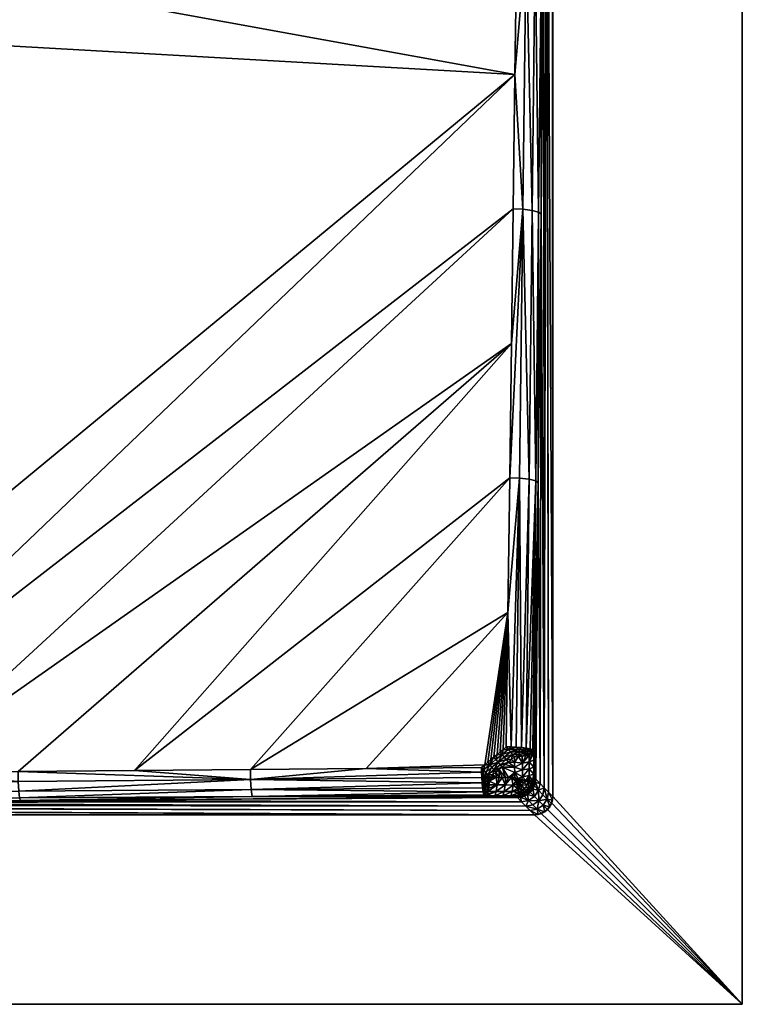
# Model space of a CAD drawing. Header units: millimetres. Extents: x -305 to 305, y -305 to 305.
# Tile 10 of 14: x 207 to 305, y -305 to -171. Entities that reach past the tile are written whole.
import ezdxf

# ---------------------------------------------------------------- set-up
doc = ezdxf.new("R2010")
doc.units = ezdxf.units.MM
doc.header["$MEASUREMENT"] = 0
doc.layers.add('Default', color=18, linetype='Continuous', true_color=0x000000)

msp = doc.modelspace()

# ---------------------------------------------------------------- meshes
at = {"layer": 'Default', "color": 18, "true_color": 0x000000}
mesh = msp.add_polyface(dxfattribs=at)
corners = [(-0.12, -25.62, -12.78), (-0.46, 0.95, -10.61), (-0.28, 0.91, -10.61), (-0.1, 0.88, -10.61), (305.03, 305.49, 29.84), (-304.97, 305.49, 29.84), (-304.97, -304.51, 29.84), (305.03, -304.51, 29.84), (-0.05, 0.99, -10.6), (0.03, 1.2, -10.59), (0.03, 0.97, -10.6), (0.03, 1.89, -10.65), (0.03, 1.66, -10.62), (0, 1.82, -10.64), (-0.07, 1.2, -10.59), (-0.05, 1.35, -10.59), (-0.08, 1.04, -10.6), (0.16, 0.88, -10.61), (0.02, 1.97, -10.67), (0.03, 2.12, -10.7), (-0.03, 1.51, -10.6), (-0.02, 1.66, -10.62), (-0.12, -25.62, -12.78), (-0.1, 0.88, -10.61), (0.16, 0.88, -10.61), (-0.13, -52.12, -14.95), (0.2, -52.12, -14.95), (-0.15, -78.62, -17.11), (0.18, -25.62, -12.78), (-0.38, 1.26, -10.6), (-0.56, 1.68, -10.61), (-0.3, 1.57, -10.61), (-0.44, 1.99, -10.66), (-0.22, 1.88, -10.65), (-0.15, 2.19, -10.71)]
mesh.append_faces([[corners[k] for k in face] for face in [(0, 1, 2, 2), (3, 0, 2, 2), (4, 5, 6, 7), (8, 9, 10, 10), (11, 12, 13, 13), (9, 14, 15, 15), (9, 16, 14, 14), (9, 8, 16, 16), (17, 3, 10, 10), (18, 19, 11, 11), (8, 10, 3, 3), (15, 20, 9, 9), (13, 12, 21, 21), (16, 8, 3, 3), (12, 20, 21, 21), (11, 13, 18, 18), (22, 23, 24, 24), (25, 26, 27, 27), (28, 25, 22, 22), (14, 29, 15, 15), (30, 31, 29, 29), (32, 33, 31, 31), (16, 29, 14, 14), (33, 18, 13, 13), (20, 15, 31, 31), (33, 13, 21, 21), (33, 21, 20, 20), (16, 2, 29, 29), (33, 34, 18, 18), (16, 3, 2, 2), (2, 1, 29, 29), (20, 31, 33, 33), (31, 15, 29, 29)]], dxfattribs={"color": 18})
mesh = msp.add_polyface(dxfattribs=at)
corners = [(305.03, -304.51, 29.84), (305.03, -304.51, 19.84), (305.03, 305.49, 19.84), (305.03, 305.49, 29.84), (279.33, -276.31, 17.34), (279.33, -276.31, 16.09), (279.33, 277.29, 17.33), (279.33, -276.31, 19.84), (279.33, -276.31, 18.58), (279.33, 277.29, 18.58), (279.33, -276.31, 19.84), (279.33, 277.29, 19.84), (305.03, 305.49, 19.84), (305.03, -304.51, 19.84), (275.9, -53.72, -14.75), (275.53, -19.79, -21.1), (276.47, -19.62, -20.48), (277.09, -19.41, -19.61), (277.47, -53.34, -13.26), (276.84, -53.55, -14.12), (277.71, -53.1, -12.32), (276.95, 14.75, -25.04), (276.71, 14.52, -25.97), (276.88, 14.64, -25.5), (275.17, 14.14, -27.46), (275.66, 14.22, -27.18), (276.45, 14.41, -26.42), (276.09, 14.31, -26.83), (276.66, 14.6, -26.1), (275.88, 14.74, -27.06), (275.88, 14.49, -27.05), (274.75, 14.41, -27.67), (276.66, 14.6, -26.1), (276.95, 14.75, -25.04), (276.88, 14.64, -25.5), (274.75, 14.73, -27.68), (278.09, 124.21, -6), (278.47, 160.68, 0.4), (278.47, -120.97, 0.39), (278.09, -87.03, -5.96), (277.33, 51.24, -18.72), (277.71, -53.1, -12.32), (276.95, 14.75, -25.04)]
mesh.append_faces([[corners[k] for k in face] for face in [(0, 1, 2, 3), (4, 5, 6, 6), (7, 8, 9, 9), (6, 9, 4, 4), (10, 11, 12, 13), (14, 15, 16, 16), (17, 18, 19, 19), (16, 19, 14, 14), (20, 17, 21, 21), (22, 23, 17, 17), (15, 24, 25, 25), (17, 23, 21, 21), (17, 26, 22, 22), (27, 26, 17, 17), (17, 16, 27, 27), (25, 27, 16, 16), (15, 25, 16, 16), (20, 18, 17, 17), (19, 16, 17, 17), (22, 26, 28, 28), (29, 30, 31, 31), (26, 30, 28, 28), (28, 30, 29, 29), (32, 33, 34, 34), (31, 35, 29, 29), (24, 30, 25, 25), (30, 26, 27, 27), (27, 25, 30, 30), (28, 23, 22, 22), (24, 31, 30, 30), (36, 37, 38, 38), (38, 39, 36, 36), (40, 41, 42, 42)]], dxfattribs={"color": 18})
mesh = msp.add_polyface(dxfattribs=at)
corners = [(279.33, -276.31, 14.84), (279.33, 277.29, 14.84), (279.33, 277.29, 16.07), (279.33, 277.29, 17.33), (279.33, -276.31, 16.09), (279.33, -276.31, 19.84), (279.33, 277.29, 18.58), (279.33, 277.29, 19.84), (274.67, 143.12, -5.58), (258.45, 153.5, -3.09), (274.91, 161.36, -2.38), (277.78, 124.46, -7.08), (278.09, 124.21, -6), (277.71, 87.73, -12.37), (278.38, 160.81, -0.13), (278.47, 160.68, 0.4), (275.53, 161.35, -2.36), (277.36, 161.16, -1.62), (277.82, 161.05, -1.17), (276.94, 124.69, -8.05), (276.17, 161.31, -2.22), (275.71, 124.84, -8.65), (276.52, 88.21, -14.45), (275.26, 88.36, -15.04), (278.17, 160.93, -0.66), (277.39, 87.98, -13.47), (274.18, 106.64, -11.96), (274.42, 124.88, -8.77), (276.79, 161.25, -1.98), (259.7, 154.52, -2.98), (275.24, 162.34, -2.29), (275.07, 161.85, -2.32), (273.94, 88.4, -15.14), (259.53, 154.86, -2.98), (275.4, 162.84, -2.31), (278.19, 161.64, -0.54), (278.48, 161.52, 0.51), (278.48, -122.64, 0.54), (278.48, 162.36, 0.54), (279.07, 277.03, 10.47)]
mesh.append_faces([[corners[k] for k in face] for face in [(0, 1, 2, 2), (3, 4, 2, 2), (5, 6, 7, 7), (8, 9, 10, 10), (11, 12, 13, 13), (12, 14, 15, 15), (12, 11, 14, 14), (8, 10, 16, 16), (17, 18, 19, 19), (16, 20, 21, 21), (22, 23, 21, 21), (24, 14, 11, 11), (13, 25, 11, 11), (21, 19, 22, 22), (21, 26, 27, 27), (11, 18, 24, 24), (21, 20, 28, 28), (19, 11, 25, 25), (25, 22, 19, 19), (21, 23, 26, 26), (16, 21, 8, 8), (28, 17, 19, 19), (21, 28, 19, 19), (19, 18, 11, 11), (27, 8, 21, 21), (29, 30, 31, 31), (26, 23, 32, 32), (30, 33, 34, 34), (10, 29, 31, 31), (35, 24, 18, 18), (36, 15, 14, 14), (37, 38, 39, 39), (0, 39, 1, 1)]], dxfattribs={"color": 18})
mesh = msp.add_polyface(dxfattribs=at)
corners = [(279.33, -276.31, 14.84), (279.33, 277.29, 16.07), (279.33, -276.31, 16.09), (279.33, -276.31, 17.34), (279.33, 277.29, 18.58), (279.33, -276.31, 18.58), (275.53, -123.65, -2.36), (275.71, -160.16, -8.65), (274.67, -141.88, -5.58), (277.36, -123.84, -1.62), (277.82, -123.95, -1.17), (276.94, -160.31, -8.05), (277, -233.5, -19.83), (276.1, -233.27, -20.82), (276.52, -196.79, -14.45), (277.78, -160.54, -7.08), (278.17, -124.07, -0.66), (277.39, -197.02, -13.47), (274.42, -160.12, -8.77), (275.26, -196.64, -15.04), (274.18, -178.36, -11.96), (276.79, -123.75, -1.98), (277.71, -197.27, -12.37), (273.94, -196.6, -15.14), (273.47, -233.09, -21.48), (273.71, -214.85, -18.31), (278.09, -160.79, -6), (278.38, -124.19, -0.13), (278.47, -124.32, 0.4), (276.17, -123.69, -2.22), (274.8, -233.12, -21.4), (278.75, -275.73, 5.09), (278.48, -123.48, 0.51), (278.48, -122.64, 0.54), (278.47, -124.32, 0.4), (278.09, -160.79, -6), (278.16, -275.15, -4.73), (277.71, -197.27, -12.37)]
mesh.append_faces([[corners[k] for k in face] for face in [(0, 1, 2, 2), (3, 4, 5, 5), (6, 7, 8, 8), (9, 10, 11, 11), (12, 13, 14, 14), (15, 10, 16, 16), (17, 14, 11, 11), (18, 8, 7, 7), (7, 19, 20, 20), (7, 21, 11, 11), (22, 17, 15, 15), (7, 20, 18, 18), (20, 19, 23, 23), (11, 10, 15, 15), (24, 25, 19, 19), (15, 26, 22, 22), (26, 15, 27, 27), (14, 19, 7, 7), (19, 14, 13, 13), (7, 11, 14, 14), (11, 15, 17, 17), (26, 27, 28, 28), (21, 9, 11, 11), (6, 29, 7, 7), (13, 30, 19, 19), (16, 27, 15, 15), (23, 19, 25, 25), (31, 32, 33, 33), (32, 31, 34, 34), (35, 34, 36, 36), (31, 36, 34, 34), (0, 31, 33, 33), (36, 37, 35, 35)]], dxfattribs={"color": 18})
mesh = msp.add_polyface(dxfattribs=at)
corners = [(275.88, 14.99, -27.05), (275.69, 15.25, -27.17), (276.22, 15.14, -26.71), (274.75, 15.05, -27.67), (275.88, 14.74, -27.06), (276.61, 15.01, -26.17), (276.85, 14.88, -25.6), (276.66, 14.88, -26.1), (276.66, 14.74, -26.1), (276.95, 14.75, -25.04), (276.66, 14.6, -26.1), (275.05, 15.33, -27.52), (276.66, 14.88, -26.1), (276.85, 14.88, -25.6), (276.95, 14.75, -25.04), (274.8, 51.88, -21.4), (276.1, 51.73, -20.82), (277.33, 51.24, -18.72), (276.95, 14.75, -25.04), (277, 51.5, -19.83), (276.52, 88.21, -14.45), (277.39, 87.98, -13.47), (277.71, 87.73, -12.37), (275.26, 88.36, -15.04), (278.48, 162.36, 0.54), (278.48, -122.64, 0.54), (278.48, 161.52, 0.51), (278.47, 160.68, 0.4), (278.47, -120.97, 0.39), (278.09, 124.21, -6), (277.71, -53.1, -12.32), (277.71, 87.73, -12.37), (278.09, -87.03, -5.96), (277.33, 51.24, -18.72), (279.33, -276.31, 14.84), (279.07, 277.03, 10.47)]
mesh.append_faces([[corners[k] for k in face] for face in [(0, 1, 2, 2), (3, 0, 4, 4), (5, 6, 7, 7), (5, 7, 2, 2), (8, 9, 10, 10), (7, 9, 8, 8), (7, 8, 4, 4), (11, 1, 0, 0), (12, 13, 14, 14), (4, 0, 7, 7), (4, 8, 10, 10), (0, 2, 7, 7), (3, 11, 0, 0), (15, 16, 11, 11), (17, 18, 6, 6), (5, 19, 17, 17), (11, 16, 1, 1), (17, 6, 5, 5), (20, 21, 19, 19), (19, 16, 20, 20), (21, 22, 17, 17), (1, 16, 19, 19), (16, 15, 23, 23), (17, 19, 21, 21), (23, 20, 16, 16), (19, 5, 2, 2), (19, 2, 1, 1), (24, 25, 26, 26), (27, 26, 28, 28), (29, 30, 31, 31), (32, 30, 29, 29), (31, 30, 33, 33), (34, 25, 35, 35)]], dxfattribs={"color": 18})
mesh = msp.add_polyface(dxfattribs=at)
corners = [(274.42, -160.12, -8.77), (227.76, -146.99, -4.31), (274.67, -141.88, -5.58), (159.27, -273.2, -17.13), (179.79, -173.04, -5.99), (274.18, -178.36, -11.96), (195.85, -164.09, -5.46), (211.85, -155.4, -4.89), (243.58, -138.88, -3.69), (273.71, -214.85, -18.31), (190.93, -273.02, -19.46), (273.94, -196.6, -15.14), (177.13, -172.9, -6.14), (206.83, -138.16, -8.73), (193.58, -163.7, -5.59), (210.02, -154.74, -5), (160.66, -182.32, -6.67), (226.44, -146.03, -4.39), (208.48, -155.97, -5), (242.67, -138.09, -3.7), (242.84, -138.42, -3.67), (208.66, -156.29, -4.96), (243.01, -138.76, -3.67), (208.83, -156.61, -4.96), (175.08, -175.29, -6.11), (174.91, -174.98, -6.12), (174.73, -174.67, -6.15), (242.59, -137.93, -3.73), (242.84, -137.6, -3.75)]
mesh.append_faces([[corners[k] for k in face] for face in [(0, 1, 2, 2), (3, 4, 5, 5), (4, 6, 5, 5), (0, 7, 1, 1), (2, 1, 8, 8), (9, 10, 11, 11), (0, 6, 7, 7), (5, 6, 0, 0), (12, 13, 14, 14), (14, 13, 15, 15), (16, 13, 12, 12), (15, 13, 17, 17), (18, 19, 20, 20), (20, 21, 18, 18), (22, 23, 21, 21), (21, 20, 22, 22), (23, 24, 25, 25), (25, 21, 23, 23), (26, 18, 21, 21), (21, 25, 26, 26), (26, 12, 14, 14), (18, 14, 15, 15), (27, 17, 28, 28), (14, 18, 26, 26), (19, 18, 27, 27), (17, 27, 18, 18), (23, 1, 7, 7), (24, 6, 4, 4), (8, 1, 22, 22), (23, 22, 1, 1), (6, 23, 7, 7), (18, 15, 17, 17), (24, 23, 6, 6)]], dxfattribs={"color": 18})
mesh = msp.add_polyface(dxfattribs=at)
corners = [(163.66, -182.24, -6.51), (179.79, -173.04, -5.99), (159.27, -273.2, -17.13), (143.43, -273.28, -16.12), (114.94, -211.14, -7.93), (131.23, -201.3, -7.48), (111.71, -273.42, -14.32), (-276.77, -278.81, 18.59), (276.83, -278.81, 18.58), (276.83, -278.81, 19.84), (127.57, -273.35, -15.18), (147.47, -191.66, -7), (143.44, -274.61, -16.04), (111.72, -274.75, -14.23), (95.84, -273.48, -13.53), (175.12, -274.45, -18.17), (175.18, -275.76, -17.59), (143.49, -275.91, -15.45), (143.58, -276.8, -14.44), (206.75, -274.27, -20.74), (206.83, -275.59, -20.16), (175.28, -276.67, -16.58), (111.76, -276.03, -13.64), (111.83, -276.91, -12.64), (175.39, -277, -15.44), (143.67, -277.13, -13.31), (175.11, -273.11, -18.24), (111.91, -277.24, -11.51), (275.67, -277.64, -4.73), (276.25, -278.23, 5.09), (48.33, -277.41, -8.63), (80.14, -277.33, -9.97), (111.91, -277.24, -11.51), (143.67, -277.13, -13.31)]
mesh.append_faces([[corners[k] for k in face] for face in [(0, 1, 2, 2), (0, 2, 3, 3), (4, 5, 6, 6), (7, 8, 9, 9), (10, 11, 3, 3), (6, 5, 10, 10), (3, 12, 10, 10), (6, 10, 12, 12), (12, 13, 6, 6), (14, 6, 13, 13), (15, 16, 17, 17), (18, 17, 16, 16), (19, 20, 16, 16), (16, 15, 19, 19), (21, 16, 20, 20), (16, 21, 18, 18), (12, 17, 22, 22), (23, 22, 17, 17), (17, 12, 15, 15), (17, 18, 23, 23), (2, 12, 3, 3), (15, 12, 2, 2), (21, 24, 25, 25), (25, 18, 21, 21), (22, 13, 12, 12), (2, 26, 15, 15), (18, 25, 27, 27), (27, 23, 18, 18), (19, 15, 26, 26), (28, 29, 30, 30), (28, 30, 31, 31), (28, 32, 33, 33), (28, 31, 32, 32)]], dxfattribs={"color": 18})
mesh = msp.add_polyface(dxfattribs=at)
corners = [(274.18, -178.36, -11.96), (273.94, -196.6, -15.14), (175.11, -273.11, -18.24), (190.93, -273.02, -19.46), (273.71, -214.85, -18.31), (222.52, -272.8, -22.27), (206.74, -272.91, -20.79), (238.27, -272.67, -23.91), (273.47, -233.09, -21.48), (273.23, -251.34, -24.63), (253.98, -272.52, -25.74), (159.27, -273.2, -17.13), (206.83, -275.59, -20.16), (206.75, -274.27, -20.74), (238.28, -274.03, -23.87), (206.95, -276.51, -19.15), (238.37, -275.38, -23.3), (175.28, -276.67, -16.58), (238.52, -276.32, -22.28), (175.39, -277, -15.44), (207.08, -276.85, -18), (269.87, -275.67, -26.75), (269.71, -274.46, -27.57), (269.64, -273.03, -27.84), (269.97, -276.08, -26.2), (270.18, -276.43, -25.04), (269.66, -273.75, -27.78), (16.56, -277.48, -7.47), (276.25, -278.23, 5.09), (276.83, -278.81, 14.84), (275.08, -277.06, -14.53), (275.67, -277.64, -4.73), (143.67, -277.13, -13.31), (175.39, -277, -15.44), (207.08, -276.85, -18), (274.5, -276.47, -24.33), (270.72, -276.44, -24.95), (271.26, -276.44, -24.87)]
mesh.append_faces([[corners[k] for k in face] for face in [(0, 1, 2, 2), (1, 3, 2, 2), (4, 5, 6, 6), (7, 5, 8, 8), (4, 6, 3, 3), (9, 10, 7, 7), (11, 0, 2, 2), (12, 13, 14, 14), (15, 12, 16, 16), (14, 16, 12, 12), (12, 15, 17, 17), (16, 18, 15, 15), (19, 17, 15, 15), (15, 20, 19, 19), (21, 18, 16, 16), (22, 16, 14, 14), (10, 23, 14, 14), (21, 24, 18, 18), (13, 3, 6, 6), (15, 18, 20, 20), (2, 3, 13, 13), (25, 20, 18, 18), (14, 13, 6, 6), (7, 10, 14, 14), (23, 26, 14, 14), (6, 5, 14, 14), (14, 5, 7, 7), (27, 28, 29, 29), (30, 31, 32, 32), (32, 33, 30, 30), (30, 33, 34, 34), (35, 30, 34, 34), (36, 37, 34, 34)]], dxfattribs={"color": 18})
mesh = msp.add_polyface(dxfattribs=at)
corners = [(-111.67, -273.42, -14.32), (-127.53, -273.35, -15.19), (-131.17, -201.3, -7.48), (-163.6, -182.24, -6.51), (-143.39, -273.28, -16.12), (-159.25, -273.2, -17.14), (-147.41, -191.66, -7), (276.83, -278.81, 17.34), (-276.77, -278.81, 17.34), (-276.77, -278.81, 16.09), (276.83, -278.81, 18.58), (-276.77, -278.81, 18.59), (276.83, -278.81, 19.84), (-276.77, -278.81, 19.84), (276.83, -278.81, 14.84), (-276.77, -278.81, 14.84), (-175.08, -273.11, -18.24), (-175.1, -274.45, -18.18), (-206.72, -274.27, -20.74), (-143.54, -276.8, -14.44), (-175.26, -276.67, -16.58), (-175.16, -275.76, -17.59), (-143.4, -274.61, -16.04), (-111.68, -274.75, -14.23), (-111.72, -276.03, -13.64), (-143.46, -275.91, -15.45), (-111.79, -276.91, -12.64), (-190.91, -273.02, -19.46), (-143.63, -277.13, -13.31), (-206.8, -275.59, -20.16), (-175.37, -277, -15.44), (-206.92, -276.51, -19.15), (-111.87, -277.24, -11.51), (-111.87, -277.24, -11.51), (-16.49, -277.48, -7.47), (-275.89, -277.94, 0.15), (-15.17, -277.48, -7.46), (-276.48, -278.52, 9.94)]
mesh.append_faces([[corners[k] for k in face] for face in [(0, 1, 2, 2), (3, 4, 5, 5), (1, 4, 6, 6), (3, 6, 4, 4), (7, 8, 9, 9), (10, 11, 8, 8), (12, 13, 11, 11), (14, 9, 15, 15), (16, 17, 18, 18), (17, 5, 4, 4), (19, 20, 21, 21), (22, 23, 24, 24), (16, 5, 17, 17), (25, 24, 26, 26), (26, 19, 25, 25), (18, 27, 16, 16), (24, 25, 22, 22), (22, 4, 1, 1), (20, 19, 28, 28), (29, 21, 20, 20), (28, 30, 20, 20), (22, 1, 23, 23), (18, 17, 21, 21), (25, 21, 17, 17), (31, 20, 30, 30), (23, 1, 0, 0), (17, 22, 25, 25), (21, 25, 19, 19), (4, 22, 17, 17), (32, 28, 19, 19), (19, 26, 32, 32), (33, 34, 35, 35), (34, 36, 37, 37)]], dxfattribs={"color": 18})
mesh = msp.add_polyface(dxfattribs=at)
corners = [(273.23, -251.34, -24.63), (271.32, -270.98, -27.79), (270.9, -271.32, -27.79), (272.16, -270.28, -27.79), (271.74, -270.63, -27.79), (272.58, -269.94, -27.78), (272.99, -269.59, -27.78), (270.49, -271.67, -27.79), (270.07, -272.02, -27.79), (276.52, -196.79, -14.45), (277.39, -197.02, -13.47), (277, -233.5, -19.83), (276.22, -269.86, -26.71), (275.69, -269.75, -27.17), (277.33, -233.76, -18.72), (276.85, -270.12, -25.6), (276.61, -269.99, -26.17), (274.35, -269.61, -27.74), (273.65, -269.59, -27.82), (274.8, -233.12, -21.4), (275.05, -269.67, -27.52), (273.47, -233.09, -21.48), (276.1, -233.27, -20.82), (277.71, -197.27, -12.37), (275.26, -196.64, -15.04), (276.95, -270.25, -25.04), (274.75, -269.95, -27.67), (273.27, -269.92, -27.86), (277.33, -233.76, -18.72), (276.99, -273.98, -24.34), (276.98, -273.04, -24.51), (277.71, -197.27, -12.37), (277.58, -274.56, -14.53), (276.97, -272.11, -24.69), (276.96, -271.18, -24.86), (276.95, -270.25, -25.04), (278.16, -275.15, -4.73)]
mesh.append_faces([[corners[k] for k in face] for face in [(0, 1, 2, 2), (3, 4, 0, 0), (4, 1, 0, 0), (0, 5, 3, 3), (6, 5, 0, 0), (0, 7, 8, 8), (2, 7, 0, 0), (9, 10, 11, 11), (11, 12, 13, 13), (14, 15, 16, 16), (17, 18, 19, 19), (20, 17, 19, 19), (21, 19, 0, 0), (6, 0, 18, 18), (13, 22, 11, 11), (14, 11, 10, 10), (10, 23, 14, 14), (18, 0, 19, 19), (16, 11, 14, 14), (20, 22, 13, 13), (11, 16, 12, 12), (24, 19, 21, 21), (19, 22, 20, 20), (14, 25, 15, 15), (26, 17, 20, 20), (27, 6, 18, 18), (28, 29, 30, 30), (28, 31, 32, 32), (30, 33, 28, 28), (34, 28, 33, 33), (35, 28, 34, 34), (32, 29, 28, 28), (32, 31, 36, 36)]], dxfattribs={"color": 18})
mesh = msp.add_polyface(dxfattribs=at)
corners = [(-78.07, -232.26, -8.99), (-69.34, -211.57, -15.15), (-61.54, -242.73, -9.39), (-94.6, -221.94, -8.56), (-114.88, -211.14, -7.93), (-95.79, -273.48, -13.53), (-111.67, -273.42, -14.32), (-64.03, -273.59, -12.1), (-79.91, -273.54, -12.79), (-82.17, -231.37, -8.78), (-98.54, -221.17, -8.36), (-48.14, -273.65, -11.46), (-65.76, -241.74, -9.18), (-111.68, -274.75, -14.23), (-79.92, -274.86, -12.69), (-79.96, -276.13, -12.09), (-111.72, -276.03, -13.64), (-80.02, -277.01, -11.09), (-111.79, -276.91, -12.64), (-16.4, -276.3, -9.59), (-111.87, -277.24, -11.51), (-16.44, -277.16, -8.59), (-108.21, -213.95, -8.13), (-75.42, -234.34, -8.98), (-75.61, -234.64, -8.93), (-108.4, -214.26, -8.08), (-75.81, -234.95, -8.92), (-49.32, -252.26, -9.57), (-14.68, -274.19, -10.32), (-45, -253.34, -9.78), (-108.58, -214.57, -8.07), (-15.17, -277.48, -7.46), (276.83, -278.81, 14.84), (-276.77, -278.81, 14.84)]
mesh.append_faces([[corners[k] for k in face] for face in [(0, 1, 2, 2), (3, 1, 0, 0), (4, 5, 6, 6), (7, 8, 9, 9), (10, 5, 4, 4), (8, 10, 9, 9), (8, 5, 10, 10), (11, 7, 12, 12), (7, 9, 12, 12), (13, 14, 15, 15), (5, 13, 6, 6), (16, 15, 17, 17), (17, 18, 16, 16), (19, 15, 14, 14), (13, 5, 8, 8), (8, 14, 13, 13), (15, 16, 13, 13), (18, 17, 20, 20), (7, 14, 8, 8), (21, 17, 15, 15), (11, 14, 7, 7), (22, 23, 24, 24), (25, 24, 26, 26), (27, 12, 26, 26), (23, 22, 3, 3), (28, 26, 24, 24), (23, 2, 29, 29), (23, 3, 0, 0), (26, 12, 9, 9), (9, 10, 26, 26), (30, 26, 10, 10), (0, 2, 23, 23), (31, 32, 33, 33)]], dxfattribs={"color": 18})
mesh = msp.add_polyface(dxfattribs=at)
corners = [(48.2, -273.65, -11.46), (65.83, -241.74, -9.18), (64.08, -273.59, -12.1), (98.61, -221.17, -8.36), (114.94, -211.14, -7.93), (95.84, -273.48, -13.53), (79.96, -273.54, -12.79), (82.24, -231.37, -8.78), (111.71, -273.42, -14.32), (61.6, -242.73, -9.39), (45.06, -253.34, -9.78), (69.41, -211.57, -15.15), (111.72, -274.75, -14.23), (79.97, -274.86, -12.69), (48.18, -274.96, -11.35), (80.01, -276.13, -12.09), (80.07, -277.01, -11.09), (48.27, -277.09, -9.75), (48.22, -276.22, -10.75), (111.76, -276.03, -13.64), (111.83, -276.91, -12.64), (48.33, -277.41, -8.63), (80.14, -277.33, -9.97), (111.91, -277.24, -11.51), (75.87, -234.95, -8.92), (14.74, -274.19, -10.32), (75.68, -234.65, -8.93), (78.14, -232.26, -8.99), (94.66, -221.94, -8.56), (75.49, -234.34, -8.98), (49.39, -252.26, -9.57), (276.25, -278.23, 5.09), (16.56, -277.48, -7.47), (48.33, -277.41, -8.63), (276.83, -278.81, 14.84), (-15.17, -277.48, -7.46)]
mesh.append_faces([[corners[k] for k in face] for face in [(0, 1, 2, 2), (3, 4, 5, 5), (6, 7, 3, 3), (2, 1, 7, 7), (6, 3, 5, 5), (4, 8, 5, 5), (2, 7, 6, 6), (9, 10, 11, 11), (12, 13, 6, 6), (13, 14, 2, 2), (6, 5, 12, 12), (6, 13, 2, 2), (15, 16, 17, 17), (18, 14, 13, 13), (15, 13, 12, 12), (13, 15, 18, 18), (19, 20, 16, 16), (16, 15, 19, 19), (17, 18, 15, 15), (12, 19, 15, 15), (21, 17, 16, 16), (22, 16, 20, 20), (16, 22, 21, 21), (20, 23, 22, 22), (7, 1, 24, 24), (25, 26, 24, 24), (27, 28, 29, 29), (1, 30, 24, 24), (24, 3, 7, 7), (10, 9, 29, 29), (27, 29, 9, 9), (31, 32, 33, 33), (34, 35, 32, 32)]], dxfattribs={"color": 18})
mesh = msp.add_polyface(dxfattribs=at)
corners = [(222.52, -272.8, -22.27), (273.71, -214.85, -18.31), (273.47, -233.09, -21.48), (273.23, -251.34, -24.63), (270.07, -272.02, -27.79), (253.98, -272.52, -25.74), (238.27, -272.67, -23.91), (269.65, -272.37, -27.79), (269.78, -275.12, -27.22), (269.92, -275.35, -27.06), (269.87, -275.67, -26.75), (269.92, -272.7, -27.86), (269.64, -273.03, -27.84), (269.97, -276.08, -26.2), (270.2, -276.14, -26.11), (270.08, -276.33, -25.61), (269.92, -274.22, -27.68), (270.21, -273.04, -27.88), (270.2, -274.23, -27.69), (270.2, -275.36, -27.07), (269.97, -276.08, -26.2), (269.87, -275.67, -26.75), (269.92, -275.35, -27.06), (269.66, -273.75, -27.78), (270.28, -276.36, -25.5), (270.18, -276.43, -25.04), (269.71, -274.46, -27.57), (270.76, -272.01, -27.86), (238.37, -275.38, -23.3), (238.52, -276.32, -22.28), (270.18, -276.43, -25.04), (238.28, -274.03, -23.87), (207.08, -276.85, -18), (272.34, -276.45, -24.7), (274.5, -276.47, -24.33), (271.26, -276.44, -24.87), (271.8, -276.45, -24.79), (270.18, -276.43, -25.04), (270.72, -276.44, -24.95)]
mesh.append_faces([[corners[k] for k in face] for face in [(0, 1, 2, 2), (3, 4, 5, 5), (3, 6, 2, 2), (4, 7, 5, 5), (8, 9, 10, 10), (7, 11, 12, 12), (13, 14, 15, 15), (16, 17, 18, 18), (19, 9, 16, 16), (20, 21, 22, 22), (9, 8, 16, 16), (16, 18, 19, 19), (11, 16, 23, 23), (14, 24, 15, 15), (24, 25, 15, 15), (12, 11, 23, 23), (23, 16, 26, 26), (9, 19, 13, 13), (19, 14, 13, 13), (8, 26, 16, 16), (11, 17, 16, 16), (11, 7, 4, 4), (27, 11, 4, 4), (28, 8, 10, 10), (29, 15, 30, 30), (28, 26, 8, 8), (29, 13, 15, 15), (12, 5, 7, 7), (31, 23, 26, 26), (32, 33, 34, 34), (32, 35, 36, 36), (32, 37, 38, 38), (32, 36, 33, 33)]], dxfattribs={"color": 18})
mesh = msp.add_polyface(dxfattribs=at)
corners = [(274.12, -271.64, -27.64), (273.7, -271.29, -27.77), (274.11, -270.94, -27.77), (274.13, -272.34, -27.51), (273.28, -271.64, -27.77), (272.86, -271.98, -27.77), (271.88, -271.66, -27.88), (271.6, -271.31, -27.86), (272.44, -270.62, -27.86), (273, -271.3, -27.85), (272.16, -272, -27.85), (273.28, -271.64, -27.77), (272.86, -271.98, -27.77), (271.32, -270.98, -27.79), (271.74, -270.63, -27.79), (273.7, -271.29, -27.77), (273.84, -270.61, -27.85), (273.27, -269.92, -27.86), (272.58, -269.94, -27.78), (272.99, -269.59, -27.78), (274.11, -270.94, -27.77), (270.76, -272.01, -27.86), (272.72, -270.96, -27.88), (273.56, -270.27, -27.88), (270.49, -271.67, -27.79), (270.9, -271.32, -27.79), (271.33, -272.69, -27.85), (271.05, -272.35, -27.88), (272.44, -272.33, -27.77), (272.16, -270.28, -27.79), (270.07, -272.02, -27.79), (274.75, -269.95, -27.67), (273.65, -269.59, -27.82), (274.35, -269.61, -27.74)]
mesh.append_faces([[corners[k] for k in face] for face in [(0, 1, 2, 2), (3, 4, 0, 0), (1, 0, 4, 4), (5, 4, 3, 3), (6, 7, 8, 8), (9, 10, 6, 6), (11, 12, 10, 10), (13, 14, 7, 7), (15, 9, 16, 16), (17, 18, 19, 19), (16, 20, 15, 15), (11, 9, 15, 15), (21, 7, 6, 6), (10, 9, 11, 11), (22, 23, 16, 16), (21, 24, 25, 25), (26, 27, 6, 6), (14, 8, 7, 7), (6, 22, 9, 9), (6, 27, 21, 21), (28, 10, 12, 12), (8, 17, 23, 23), (8, 29, 18, 18), (30, 24, 21, 21), (18, 17, 8, 8), (8, 14, 29, 29), (8, 22, 6, 6), (23, 22, 8, 8), (13, 7, 21, 21), (21, 25, 13, 13), (16, 9, 22, 22), (17, 31, 23, 23), (32, 33, 17, 17)]], dxfattribs={"color": 18})
mesh = msp.add_polyface(dxfattribs=at)
corners = [(276.95, -270.25, -25.04), (276.96, -271.18, -24.86), (276.88, -270.36, -25.5), (276.1, -271.63, -26.66), (276.45, -270.59, -26.42), (276.71, -270.48, -25.97), (275.05, -269.67, -27.52), (275.69, -269.75, -27.17), (275.88, -270.01, -27.05), (274.75, -269.95, -27.67), (273.27, -269.92, -27.86), (274.35, -269.61, -27.74), (275.88, -270.26, -27.06), (276.22, -269.86, -26.71), (276.66, -270.12, -26.1), (276.09, -270.69, -26.83), (275.66, -270.78, -27.18), (275.88, -270.51, -27.05), (275.17, -270.86, -27.46), (274.64, -270.91, -27.66), (274.75, -270.59, -27.67), (273.84, -270.61, -27.85), (273.56, -270.27, -27.88), (274.75, -270.27, -27.68), (274.75, -270.27, -27.68), (275.88, -270.51, -27.05), (274.75, -270.59, -27.67), (275.88, -270.26, -27.06), (276.95, -270.25, -25.04), (276.66, -270.26, -26.1), (274.11, -270.94, -27.77), (276.61, -269.99, -26.17), (276.66, -270.4, -26.1), (276.95, -270.25, -25.04), (276.88, -270.36, -25.5), (276.66, -270.4, -26.1), (276.66, -270.12, -26.1), (276.85, -270.12, -25.6), (276.95, -270.25, -25.04), (276.66, -270.4, -26.1), (276.66, -270.4, -26.1), (276.66, -270.26, -26.1), (276.85, -270.12, -25.6)]
mesh.append_faces([[corners[k] for k in face] for face in [(0, 1, 2, 2), (3, 4, 5, 5), (6, 7, 8, 8), (9, 6, 8, 8), (10, 11, 9, 9), (9, 8, 12, 12), (8, 13, 14, 14), (15, 16, 17, 17), (18, 19, 20, 20), (21, 22, 23, 23), (24, 25, 26, 26), (25, 24, 27, 27), (14, 28, 29, 29), (30, 21, 20, 20), (18, 17, 16, 16), (31, 14, 13, 13), (32, 33, 34, 34), (29, 28, 35, 35), (18, 20, 17, 17), (8, 7, 13, 13), (36, 37, 38, 38), (4, 17, 39, 39), (5, 4, 39, 39), (8, 14, 29, 29), (40, 27, 41, 41), (27, 40, 25, 25), (23, 20, 21, 21), (29, 12, 8, 8), (12, 23, 9, 9), (31, 42, 14, 14), (17, 4, 15, 15), (39, 2, 5, 5), (23, 22, 9, 9)]], dxfattribs={"color": 18})
mesh = msp.add_polyface(dxfattribs=at)
corners = [(274.16, -273.75, -27.24), (274.14, -273.75, -27.25), (274.16, -273.75, -27.24), (275.19, -272.72, -27.11), (275.18, -271.79, -27.28), (276.1, -271.63, -26.66), (274.14, -273.05, -27.38), (274.13, -272.34, -27.51), (276.74, -273.27, -25.44), (276.12, -273.49, -26.31), (276.11, -272.56, -26.48), (274.63, -273.89, -27.11), (275.2, -273.65, -26.94), (275.63, -274.13, -26.6), (276.09, -270.69, -26.83), (276.71, -270.48, -25.97), (276.88, -270.36, -25.5), (276.72, -271.41, -25.79), (276.73, -272.34, -25.62), (274.12, -271.64, -27.64), (274.64, -270.91, -27.66), (276.45, -270.59, -26.42), (276.96, -271.18, -24.86), (276.93, -274.05, -24.77), (276.98, -273.04, -24.51), (275.17, -270.86, -27.46), (275.66, -270.78, -27.18), (276.55, -274.17, -25.66), (276.97, -272.11, -24.69), (274.11, -270.94, -27.77), (274.75, -270.59, -27.67)]
mesh.append_faces([[corners[k] for k in face] for face in [(0, 1, 2, 2), (3, 4, 5, 5), (3, 6, 7, 7), (8, 9, 10, 10), (11, 6, 12, 12), (6, 3, 12, 12), (6, 11, 2, 2), (10, 9, 12, 12), (9, 13, 12, 12), (14, 5, 4, 4), (15, 16, 17, 17), (18, 10, 5, 5), (4, 19, 20, 20), (21, 5, 14, 14), (16, 22, 17, 17), (23, 8, 24, 24), (4, 25, 26, 26), (10, 18, 8, 8), (8, 27, 9, 9), (18, 28, 24, 24), (22, 28, 18, 18), (15, 17, 5, 5), (4, 20, 25, 25), (5, 10, 3, 3), (7, 4, 3, 3), (12, 3, 10, 10), (24, 8, 18, 18), (4, 7, 19, 19), (4, 26, 14, 14), (5, 17, 18, 18), (29, 20, 19, 19), (18, 17, 22, 22), (30, 20, 29, 29)]], dxfattribs={"color": 18})
mesh = msp.add_polyface(dxfattribs=at)
corners = [(274.15, -273.76, -27.24), (274.14, -273.75, -27.25), (274.15, -273.76, -27.24), (274.15, -273.76, -27.24), (274.14, -273.05, -27.38), (274.16, -273.75, -27.24), (274.15, -273.76, -27.24), (274.16, -273.75, -27.24), (274.16, -273.75, -27.24), (274.14, -273.05, -27.38), (272.44, -272.33, -27.77), (274.13, -272.34, -27.51), (272.86, -271.98, -27.77), (272.02, -272.68, -27.77), (272.88, -273.73, -27.44), (271.6, -273.02, -27.77), (272.03, -273.73, -27.58), (273.3, -273.74, -27.38), (272.45, -273.73, -27.51), (273.72, -273.74, -27.31), (271.19, -273.72, -27.71), (270.76, -273.72, -27.77), (271.18, -273.37, -27.77), (271.61, -273.72, -27.64), (274.14, -273.75, -27.25), (273.72, -273.74, -27.31), (270.21, -273.04, -27.88), (270.49, -273.38, -27.85), (270.2, -274.23, -27.69), (271.6, -273.02, -27.77), (271.33, -272.69, -27.85), (272.02, -272.68, -27.77), (270.76, -272.01, -27.86), (271.05, -272.35, -27.88), (272.16, -272, -27.85), (272.44, -272.33, -27.77), (271.18, -273.37, -27.77), (271.88, -271.66, -27.88), (270.76, -273.72, -27.77), (269.92, -272.7, -27.86)]
mesh.append_faces([[corners[k] for k in face] for face in [(0, 1, 2, 2), (3, 1, 0, 0), (1, 4, 5, 5), (3, 6, 1, 1), (7, 1, 8, 8), (2, 1, 7, 7), (9, 10, 11, 11), (11, 10, 12, 12), (13, 10, 14, 14), (15, 13, 16, 16), (9, 17, 10, 10), (14, 18, 13, 13), (14, 10, 17, 17), (19, 17, 9, 9), (16, 13, 18, 18), (20, 21, 22, 22), (20, 22, 23, 23), (23, 22, 15, 15), (15, 16, 23, 23), (24, 19, 9, 9), (25, 1, 6, 6), (26, 27, 28, 28), (29, 30, 31, 31), (32, 33, 26, 26), (33, 30, 27, 27), (30, 34, 35, 35), (27, 26, 33, 33), (30, 36, 27, 27), (37, 34, 30, 30), (36, 38, 27, 27), (26, 39, 32, 32), (35, 31, 30, 30), (36, 30, 29, 29)]], dxfattribs={"color": 18})
mesh = msp.add_polyface(dxfattribs=at)
corners = [(272.52, -276.22, -25.62), (271.8, -276.45, -24.79), (271.45, -276.21, -25.79), (271.26, -276.44, -24.87), (270.72, -276.44, -24.95), (270.28, -276.36, -25.5), (270.18, -276.43, -25.04), (272.7, -275.63, -26.47), (270.37, -276.2, -25.96), (270.46, -275.95, -26.4), (271.63, -275.62, -26.64), (270.62, -275.2, -27.16), (270.69, -274.73, -27.44), (271.76, -274.74, -27.27), (270.55, -275.61, -26.81), (270.48, -275.35, -27.06), (270.48, -274.22, -27.68), (271.61, -273.72, -27.64), (272.03, -273.73, -27.58), (270.76, -273.72, -27.77), (270.73, -274.23, -27.64), (270.2, -276.14, -26.11), (270.2, -275.36, -27.07), (271.19, -273.72, -27.71), (270.49, -273.38, -27.85), (272.34, -276.45, -24.7), (270.2, -274.23, -27.69)]
mesh.append_faces([[corners[k] for k in face] for face in [(0, 1, 2, 2), (3, 4, 2, 2), (5, 4, 6, 6), (7, 0, 2, 2), (8, 9, 10, 10), (10, 2, 8, 8), (11, 12, 13, 13), (13, 10, 14, 14), (11, 15, 16, 16), (13, 17, 18, 18), (5, 2, 4, 4), (16, 19, 20, 20), (14, 9, 15, 15), (9, 21, 22, 22), (9, 22, 15, 15), (19, 23, 20, 20), (16, 15, 22, 22), (12, 16, 20, 20), (5, 21, 8, 8), (20, 23, 17, 17), (24, 19, 16, 16), (0, 25, 1, 1), (5, 8, 2, 2), (14, 10, 9, 9), (14, 15, 11, 11), (16, 12, 11, 11), (14, 11, 13, 13), (16, 26, 24, 24), (22, 26, 16, 16), (17, 13, 20, 20), (1, 3, 2, 2), (21, 9, 8, 8), (12, 20, 13, 13)]], dxfattribs={"color": 18})
mesh = msp.add_polyface(dxfattribs=at)
corners = [(274.37, -274.16, -27.11), (274.15, -273.76, -27.24), (274.15, -273.76, -27.24), (274.3, -274.23, -27.1), (274.15, -273.76, -27.24), (274.54, -273.99, -27.12), (274.16, -273.75, -27.24), (274.16, -273.75, -27.24), (272.52, -276.22, -25.62), (272.7, -275.63, -26.47), (273.78, -275.64, -26.3), (271.45, -276.21, -25.79), (271.63, -275.62, -26.64), (273.41, -276.46, -24.53), (272.88, -276.46, -24.62), (273.6, -276.23, -25.45), (272.34, -276.45, -24.7), (273.72, -273.74, -27.31), (274.62, -275.8, -26), (274.61, -276.14, -25.5), (272.84, -274.75, -27.1), (273.3, -273.74, -27.38), (273.92, -274.76, -26.94), (274.54, -275.23, -26.55), (274.59, -275.5, -26.32), (272.88, -273.73, -27.44), (271.76, -274.74, -27.27), (273.95, -276.47, -24.45), (274.58, -276.32, -25.09), (272.03, -273.73, -27.58), (272.45, -273.73, -27.51), (274.43, -274.71, -26.88), (274.5, -276.47, -24.33), (273.41, -276.46, -24.53), (273.95, -276.47, -24.45), (272.34, -276.45, -24.7), (272.88, -276.46, -24.62)]
mesh.append_faces([[corners[k] for k in face] for face in [(0, 1, 2, 2), (1, 0, 3, 3), (1, 3, 4, 4), (5, 6, 7, 7), (8, 9, 10, 10), (11, 12, 9, 9), (13, 14, 15, 15), (8, 15, 14, 14), (16, 8, 14, 14), (17, 4, 3, 3), (18, 19, 15, 15), (10, 15, 8, 8), (20, 21, 17, 17), (9, 20, 22, 22), (23, 24, 10, 10), (10, 22, 23, 23), (21, 20, 25, 25), (20, 9, 12, 12), (10, 18, 15, 15), (12, 26, 20, 20), (15, 27, 13, 13), (19, 28, 15, 15), (22, 17, 3, 3), (28, 27, 15, 15), (22, 10, 9, 9), (17, 22, 20, 20), (26, 29, 30, 30), (30, 20, 26, 26), (3, 31, 22, 22), (25, 20, 30, 30), (32, 33, 34, 34), (32, 35, 36, 36), (36, 33, 32, 32)]], dxfattribs={"color": 18})
mesh = msp.add_polyface(dxfattribs=at)
corners = [(275.15, -275.9, -25.7), (275.03, -275.56, -26.15), (275.42, -275.25, -26.24), (274.44, -274.09, -27.11), (274.54, -273.99, -27.12), (274.93, -274.23, -26.94), (274.74, -274.43, -26.93), (274.59, -274.58, -26.91), (274.37, -274.16, -27.11), (274.15, -273.76, -27.24), (274.15, -273.76, -27.24), (275.05, -274.8, -26.67), (274.8, -275.03, -26.63), (275.36, -274.48, -26.67), (275.87, -274.75, -26.23), (274.63, -273.89, -27.11), (275.12, -274.02, -26.91), (275.63, -274.13, -26.6), (274.43, -274.71, -26.88), (274.54, -275.23, -26.55), (274.62, -275.8, -26), (274.59, -275.5, -26.32), (274.16, -273.75, -27.24), (274.16, -273.75, -27.24), (274.3, -274.23, -27.1), (275.2, -273.65, -26.94), (274.16, -273.75, -27.24), (273.92, -274.76, -26.94)]
mesh.append_faces([[corners[k] for k in face] for face in [(0, 1, 2, 2), (3, 4, 5, 5), (3, 6, 7, 7), (7, 8, 3, 3), (9, 10, 3, 3), (6, 11, 12, 12), (12, 7, 6, 6), (11, 13, 14, 14), (1, 12, 11, 11), (13, 11, 6, 6), (4, 15, 16, 16), (17, 13, 5, 5), (8, 7, 18, 18), (19, 18, 7, 7), (20, 21, 12, 12), (7, 12, 19, 19), (4, 22, 15, 15), (6, 5, 13, 13), (5, 16, 17, 17), (3, 8, 9, 9), (22, 23, 15, 15), (18, 24, 8, 8), (14, 2, 11, 11), (16, 25, 17, 17), (11, 2, 1, 1), (16, 5, 4, 4), (12, 21, 19, 19), (12, 1, 20, 20), (15, 25, 16, 16), (5, 6, 3, 3), (4, 3, 10, 10), (10, 26, 4, 4), (27, 18, 19, 19)]], dxfattribs={"color": 18})
mesh = msp.add_polyface(dxfattribs=at)
corners = [(275.42, -275.25, -26.24), (275.87, -274.75, -26.23), (276.2, -274.91, -25.82), (276.41, -275.01, -25.46), (275.8, -275.73, -25.43), (275.66, -275.54, -25.81), (276.84, -276.32, -14.68), (275.86, -276.06, -24.39), (276.26, -275.74, -24.4), (276.58, -275.34, -24.39), (276.66, -274.45, -25.39), (275.36, -274.48, -26.67), (275.91, -274.17, -26.38), (275.63, -274.13, -26.6), (276.45, -274.43, -25.73), (276.18, -275.75, -24.71), (275.81, -276.05, -24.64), (275.4, -276.28, -24.56), (275.22, -276.11, -25.3), (276.71, -274.97, -24.78), (276.48, -275.39, -24.75), (276.21, -274.18, -26.09), (276.18, -275.75, -24.71), (276.55, -274.17, -25.66), (276.12, -273.49, -26.31), (275.57, -276.22, -24.43), (275.55, -276.22, -24.48), (276.41, -275.54, -24.56), (275.54, -276.22, -24.53), (275.81, -276.05, -24.64), (276.18, -275.75, -24.71), (275.86, -276.06, -24.39), (275.57, -276.22, -24.43), (276.26, -275.74, -24.4), (276.43, -275.53, -24.47), (275.41, -276.29, -24.38), (275.57, -276.22, -24.43), (276.39, -275.55, -24.65), (276.43, -275.53, -24.47), (276.39, -275.55, -24.65), (276.43, -275.53, -24.47), (275.54, -276.22, -24.53)]
mesh.append_faces([[corners[k] for k in face] for face in [(0, 1, 2, 2), (3, 4, 5, 5), (5, 2, 3, 3), (2, 5, 0, 0), (6, 7, 8, 8), (9, 6, 8, 8), (10, 3, 2, 2), (1, 11, 12, 12), (11, 13, 12, 12), (1, 14, 2, 2), (15, 16, 4, 4), (17, 18, 16, 16), (2, 14, 10, 10), (19, 20, 3, 3), (1, 21, 14, 14), (20, 22, 4, 4), (1, 12, 21, 21), (23, 14, 21, 21), (3, 20, 4, 4), (13, 24, 12, 12), (21, 12, 24, 24), (24, 23, 21, 21), (25, 26, 27, 27), (28, 29, 30, 30), (31, 32, 33, 33), (33, 32, 34, 34), (35, 36, 7, 7), (30, 37, 28, 28), (38, 9, 8, 8), (39, 27, 26, 26), (27, 40, 25, 25), (26, 41, 39, 39), (22, 20, 39, 39)]], dxfattribs={"color": 18})
mesh = msp.add_polyface(dxfattribs=at)
corners = [(278.55, -276.68, 5), (277.98, -276.09, -4.7), (278.16, -275.15, -4.73), (277.39, -275.48, -14.64), (277.58, -274.56, -14.53), (276.95, -274.43, -24.36), (276.81, -274.89, -24.38), (276.84, -276.32, -14.68), (276.58, -275.34, -24.39), (276.99, -273.98, -24.34), (278.75, -275.73, 5.09), (277.43, -276.91, -4.69), (276.45, -274.43, -25.73), (276.55, -274.17, -25.66), (276.74, -274.14, -25.32), (276.66, -274.45, -25.39), (276.41, -275.01, -25.46), (276.71, -274.97, -24.78), (276.74, -273.27, -25.44), (276.93, -274.05, -24.77), (276.86, -274.52, -24.79), (276.98, -273.04, -24.51), (276.99, -273.98, -24.34), (276.82, -274.82, -24.57), (276.99, -273.98, -24.34), (276.84, -274.81, -24.46), (276.41, -275.54, -24.56), (276.39, -275.55, -24.65), (276.79, -274.84, -24.68), (276.95, -274.43, -24.36), (276.84, -274.81, -24.46), (276.99, -273.98, -24.34), (276.43, -275.53, -24.47), (276.86, -274.52, -24.79), (276.93, -274.05, -24.77), (276.48, -275.39, -24.75)]
mesh.append_faces([[corners[k] for k in face] for face in [(0, 1, 2, 2), (2, 1, 3, 3), (4, 3, 5, 5), (3, 6, 5, 5), (3, 7, 8, 8), (3, 4, 2, 2), (4, 5, 9, 9), (2, 10, 0, 0), (3, 8, 6, 6), (11, 7, 3, 3), (12, 13, 14, 14), (14, 15, 12, 12), (16, 15, 17, 17), (18, 19, 14, 14), (19, 15, 14, 14), (20, 17, 15, 15), (20, 15, 19, 19), (13, 18, 14, 14), (19, 21, 22, 22), (23, 24, 25, 25), (26, 27, 28, 28), (29, 30, 31, 31), (32, 26, 23, 23), (25, 5, 6, 6), (28, 33, 34, 34), (17, 20, 28, 28), (27, 35, 17, 17), (23, 25, 32, 32), (25, 8, 32, 32), (34, 24, 23, 23), (8, 25, 6, 6), (34, 23, 28, 28), (28, 23, 26, 26), (17, 28, 27, 27)]], dxfattribs={"color": 18})
mesh = msp.add_polyface(dxfattribs=at)
corners = [(275.66, -275.54, -25.81), (275.8, -275.73, -25.43), (275.22, -276.11, -25.3), (275.15, -275.9, -25.7), (275.42, -275.25, -26.24), (276, -276.87, -14.64), (274.95, -276.43, -24.36), (275.41, -276.29, -24.38), (274.5, -276.47, -24.33), (275.08, -277.06, -14.53), (274.87, -276.05, -25.6), (275.03, -275.56, -26.15), (274.88, -276.25, -25.2), (274.62, -275.8, -26), (275.81, -276.05, -24.64), (274.95, -276.42, -24.47), (274.49, -276.47, -24.37), (274.54, -276.41, -24.78), (275.4, -276.28, -24.56), (274.58, -276.32, -25.09), (274.61, -276.14, -25.5), (275.54, -276.22, -24.53), (275.55, -276.22, -24.48), (274.49, -276.47, -24.35), (274.95, -276.43, -24.36), (274.5, -276.47, -24.33), (274.5, -276.47, -24.34), (275.54, -276.22, -24.53), (274.49, -276.47, -24.37), (274.95, -276.42, -24.47), (275.57, -276.22, -24.43), (275.41, -276.29, -24.38), (274.95, -276.43, -24.36), (274.5, -276.47, -24.34), (275.57, -276.22, -24.43), (274.95, -276.43, -24.36), (274.49, -276.47, -24.37), (274.5, -276.47, -24.34), (275.54, -276.22, -24.53), (275.57, -276.22, -24.43), (273.78, -275.64, -26.3), (274.59, -275.5, -26.32), (273.95, -276.47, -24.45), (274.49, -276.47, -24.35), (273.95, -276.47, -24.45), (274.49, -276.47, -24.37), (274.5, -276.47, -24.33)]
mesh.append_faces([[corners[k] for k in face] for face in [(0, 1, 2, 2), (2, 3, 0, 0), (4, 0, 3, 3), (5, 6, 7, 7), (8, 6, 9, 9), (6, 5, 9, 9), (10, 11, 3, 3), (12, 10, 3, 3), (13, 11, 10, 10), (1, 14, 2, 2), (15, 16, 17, 17), (15, 2, 18, 18), (10, 12, 19, 19), (19, 20, 10, 10), (17, 19, 12, 12), (3, 2, 12, 12), (12, 2, 15, 15), (17, 12, 15, 15), (10, 20, 13, 13), (21, 22, 23, 23), (24, 25, 26, 26), (27, 28, 29, 29), (30, 31, 32, 32), (33, 34, 35, 35), (23, 36, 21, 21), (37, 23, 22, 22), (38, 15, 18, 18), (22, 39, 37, 37), (40, 41, 13, 13), (17, 42, 19, 19), (42, 17, 16, 16), (43, 44, 45, 45), (44, 43, 46, 46)]], dxfattribs={"color": 18})
mesh = msp.add_polyface(dxfattribs=at)
corners = [(276, -276.87, -14.64), (275.41, -276.29, -24.38), (275.86, -276.06, -24.39), (275.67, -277.64, -4.73), (276.61, -277.46, -4.7), (277.2, -278.03, 5), (277.43, -276.91, -4.69), (278.22, -278.39, 14.81), (277.79, -278.62, 14.82), (277.32, -278.76, 14.83), (276.25, -278.23, 5.09), (276.84, -276.32, -14.68), (275.08, -277.06, -14.53), (278.01, -277.49, 4.97), (278.6, -278.08, 17.31), (278.6, -278.08, 18.59), (277.76, -278.63, 18.59), (278.6, -278.08, 19.84), (277.75, -278.64, 19.84), (278.55, -276.68, 5), (277.77, -278.63, 17.32), (277.78, -278.62, 16.08), (276.83, -278.81, 19.84), (276.83, -278.81, 18.58), (276.83, -278.81, 16.09), (276.83, -278.81, 14.84), (276.83, -278.81, 17.34), (277.98, -276.09, -4.7), (277.39, -275.48, -14.64), (278.6, -278.08, 16.07), (275.4, -276.28, -24.56), (275.81, -276.05, -24.64), (275.54, -276.22, -24.53)]
mesh.append_faces([[corners[k] for k in face] for face in [(0, 1, 2, 2), (3, 4, 5, 5), (6, 4, 0, 0), (5, 7, 8, 8), (9, 10, 5, 5), (5, 10, 3, 3), (0, 4, 3, 3), (0, 2, 11, 11), (8, 9, 5, 5), (3, 12, 0, 0), (13, 7, 5, 5), (14, 15, 16, 16), (17, 18, 16, 16), (19, 13, 6, 6), (14, 20, 21, 21), (22, 23, 16, 16), (24, 25, 9, 9), (21, 20, 26, 26), (26, 20, 16, 16), (6, 13, 5, 5), (21, 9, 8, 8), (6, 27, 19, 19), (28, 27, 6, 6), (7, 29, 21, 21), (10, 9, 25, 25), (21, 8, 7, 7), (16, 23, 26, 26), (0, 11, 6, 6), (26, 24, 21, 21), (9, 21, 24, 24), (16, 18, 22, 22), (5, 4, 6, 6), (30, 31, 32, 32)]], dxfattribs={"color": 18})
mesh = msp.add_polyface(dxfattribs=at)
corners = [(278.55, -276.68, 5), (278.75, -275.73, 5.09), (279.28, -276.8, 14.83), (279.33, -276.31, 14.84), (279.14, -277.27, 14.82), (278.91, -277.7, 14.81), (278.01, -277.49, 4.97), (278.6, -278.08, 14.81), (278.22, -278.39, 14.81), (278.6, -278.08, 16.07), (279.15, -277.24, 18.59), (278.6, -278.08, 18.59), (278.6, -278.08, 17.31), (279.15, -277.25, 17.32), (279.33, -276.31, 19.84), (279.16, -277.23, 19.84), (279.33, -276.31, 17.34), (279.33, -276.31, 18.58), (279.14, -277.26, 16.08), (277.78, -278.62, 16.08), (277.76, -278.63, 18.59), (278.6, -278.08, 19.84), (279.33, -276.31, 16.09), (277.77, -278.63, 17.32), (279.33, -276.31, 19.84), (305.03, -304.51, 19.84), (279.16, -277.23, 19.84), (278.6, -278.08, 19.84), (277.75, -278.64, 19.84), (276.83, -278.81, 19.84)]
mesh.append_faces([[corners[k] for k in face] for face in [(0, 1, 2, 2), (1, 3, 2, 2), (4, 5, 0, 0), (0, 2, 4, 4), (6, 7, 8, 8), (9, 7, 5, 5), (6, 0, 5, 5), (6, 5, 7, 7), (8, 7, 9, 9), (10, 11, 12, 12), (12, 13, 10, 10), (14, 15, 10, 10), (16, 17, 10, 10), (5, 18, 9, 9), (18, 5, 4, 4), (19, 9, 12, 12), (20, 11, 21, 21), (18, 13, 12, 12), (18, 22, 16, 16), (21, 11, 10, 10), (10, 17, 14, 14), (10, 15, 21, 21), (16, 13, 18, 18), (10, 13, 16, 16), (12, 9, 18, 18), (2, 22, 18, 18), (20, 23, 12, 12), (3, 22, 2, 2), (18, 4, 2, 2), (24, 25, 26, 26), (27, 26, 25, 25), (25, 28, 27, 27), (25, 29, 28, 28)]], dxfattribs={"color": 18})
mesh = msp.add_polyface(dxfattribs=at)
corners = [(305.03, -304.51, 29.84), (-304.97, -304.51, 29.84), (-304.97, -304.51, 19.84), (305.03, -304.51, 19.84), (276.83, -278.81, 16.09), (276.83, -278.81, 17.34), (-276.77, -278.81, 16.09), (276.83, -278.81, 18.58), (-276.77, -278.81, 17.34), (276.83, -278.81, 14.84), (305.03, -304.51, 19.84), (-304.97, -304.51, 19.84), (-276.77, -278.81, 19.84), (276.83, -278.81, 19.84), (-5.81, -277.18, -9.76), (-3, -277.15, -10.28), (-2.78, -277.36, -9.41), (-5.6, -277.4, -8.88), (-8.41, -277.43, -8.36), (-8.63, -277.22, -9.24), (0.03, -277.33, -9.94), (-11.44, -277.25, -8.72), (-0.18, -277.12, -10.81), (-3.2, -276.61, -11.1), (-6.01, -276.64, -10.57), (-8.83, -276.67, -10.05), (-11.54, -277.01, -9.14), (-11.64, -276.7, -9.54), (-0.08, -277.27, -10.37), (-11.23, -277.46, -7.84), (-0.29, -276.89, -11.24), (0.03, -277.13, -10.8), (0.14, -277.27, -10.37), (0.03, -277.33, -9.94), (8.48, -277.43, -8.36), (-11.23, -277.46, -7.84), (-8.41, -277.43, -8.36), (5.66, -277.4, -8.88), (-5.6, -277.4, -8.88), (-2.78, -277.36, -9.41), (12.6, -277.47, -7.64), (-13.85, -277.48, -7.52), (13.91, -277.48, -7.52), (-15.17, -277.48, -7.46), (16.56, -277.48, -7.47), (11.29, -277.46, -7.84)]
mesh.append_faces([[corners[k] for k in face] for face in [(0, 1, 2, 3), (4, 5, 6, 6), (5, 7, 8, 8), (9, 4, 6, 6), (10, 11, 12, 13), (14, 15, 16, 16), (17, 18, 19, 19), (20, 16, 15, 15), (21, 19, 18, 18), (22, 15, 23, 23), (15, 14, 24, 24), (14, 19, 25, 25), (25, 24, 14, 14), (19, 21, 26, 26), (24, 23, 15, 15), (26, 27, 25, 25), (19, 14, 17, 17), (15, 28, 20, 20), (18, 29, 21, 21), (23, 30, 22, 22), (16, 17, 14, 14), (25, 19, 26, 26), (15, 22, 28, 28), (31, 22, 30, 30), (32, 33, 28, 28), (22, 31, 28, 28), (34, 35, 36, 36), (37, 38, 39, 39), (34, 36, 38, 38), (40, 41, 35, 35), (41, 42, 43, 43), (42, 44, 43, 43), (34, 45, 35, 35)]], dxfattribs={"color": 18})

doc.saveas('drawing.dxf')
